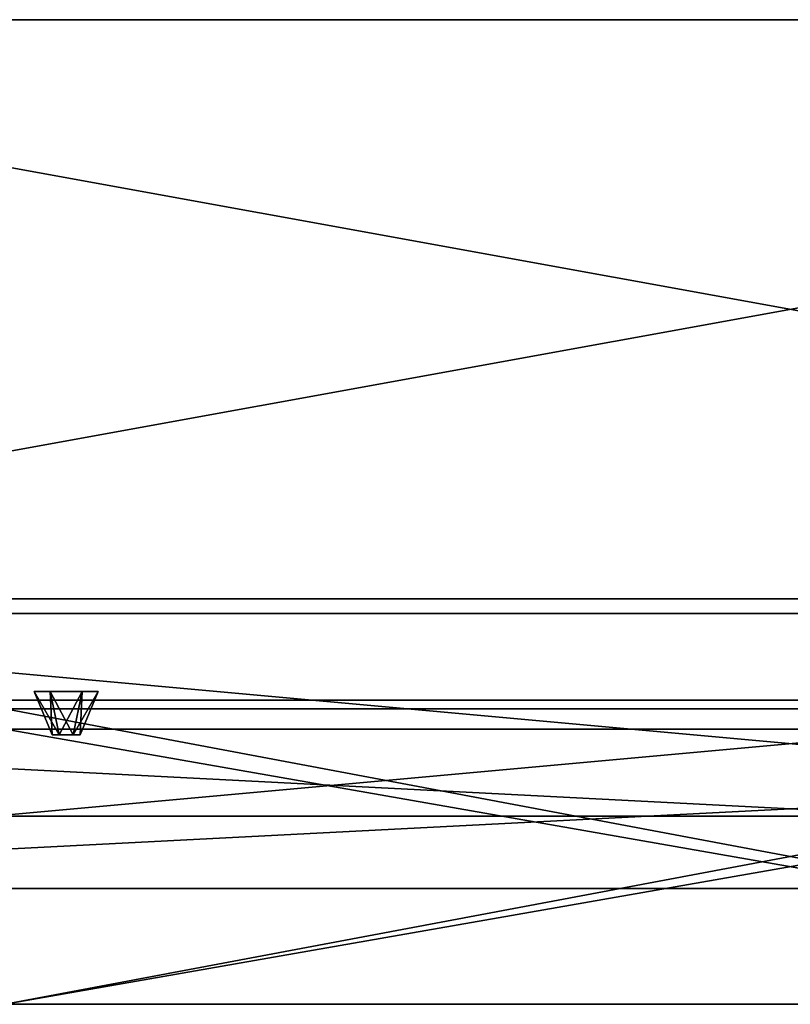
# Model space of a CAD drawing. Header units: millimetres. Extents: x -55 to 55, y -13 to 21.
# Tile 5 of 8: x -27 to 0, y -13 to 21. Entities that reach past the tile are written whole.
import ezdxf

# ---------------------------------------------------------------- set-up
doc = ezdxf.new("R2010")
doc.units = ezdxf.units.MM
doc.header["$LTSCALE"] = 26.699852
for name, color, linetype in [('1', 7, 'CONTINUOUS'), ('10', 7, 'CONTINUOUS'), ('104', 7, 'CONTINUOUS'), ('105', 7, 'CONTINUOUS'), ('106', 7, 'CONTINUOUS'), ('107', 7, 'CONTINUOUS'), ('108', 7, 'CONTINUOUS'), ('109', 7, 'CONTINUOUS'), ('110', 7, 'CONTINUOUS'), ('119', 7, 'CONTINUOUS'), ('15', 7, 'CONTINUOUS'), ('19', 7, 'CONTINUOUS'), ('22', 7, 'CONTINUOUS'), ('26', 7, 'CONTINUOUS'), ('3', 7, 'CONTINUOUS'), ('45', 7, 'CONTINUOUS'), ('46', 7, 'CONTINUOUS'), ('47', 7, 'CONTINUOUS'), ('48', 7, 'CONTINUOUS'), ('49', 7, 'CONTINUOUS'), ('5', 7, 'CONTINUOUS'), ('51', 7, 'CONTINUOUS'), ('53', 7, 'CONTINUOUS'), ('7', 7, 'CONTINUOUS'), ('9', 7, 'CONTINUOUS')]:
    doc.layers.add(name, color=color, linetype=linetype)

msp = doc.modelspace()

# ---------------------------------------------------------------- linework, layer by layer
at = {"layer": '1', "color": 7, "linetype": 'CONTINUOUS'}
for points in [[(-55, -9, -55), (-55, 1, -55), (55, 1, -55), (-55, -9, -55)], [(55, -9, -55), (-55, -9, -55), (55, 1, -55), (55, -9, -55)]]:
    msp.add_3dface(points, dxfattribs=at)
at = {"layer": '10', "color": 7, "linetype": 'CONTINUOUS'}
for points in [[(-27.108, -13, 47.45), (27.108, -13, 47.45), (-27.108, -13, 49.25), (-27.108, -13, 47.45)], [(-27.108, -13, 49.25), (27.108, -13, 47.45), (27.108, -13, 49.25), (-27.108, -13, 49.25)], [(27.108, -13, -47.45), (-27.108, -13, -47.45), (27.108, -13, -49.25), (27.108, -13, -47.45)], [(27.108, -13, -49.25), (-27.108, -13, -47.45), (-27.108, -13, -49.25), (27.108, -13, -49.25)]]:
    msp.add_3dface(points, dxfattribs=at)
at = {"layer": '104', "color": 7, "linetype": 'CONTINUOUS'}
for points in [[(-25.239, -3.7, -16.085), (-25.479, -3.7, -16.5), (-24.761, -3.7, -16.085), (-25.239, -3.7, -16.085)], [(-24.761, -3.7, -16.085), (-25.479, -3.7, -16.5), (-24.521, -3.7, -16.5), (-24.761, -3.7, -16.085)], [(-24.521, -3.7, -16.5), (-25.479, -3.7, -16.5), (-25.239, -3.7, -16.915), (-24.521, -3.7, -16.5)], [(-24.761, -3.7, -16.915), (-24.521, -3.7, -16.5), (-25.239, -3.7, -16.915), (-24.761, -3.7, -16.915)]]:
    msp.add_3dface(points, dxfattribs=at)
at = {"layer": '105', "color": 7, "linetype": 'CONTINUOUS'}
for points in [[(-26.1, -2.2, -16.5), (-25.239, -3.7, -16.085), (-25.55, -2.2, -15.547), (-26.1, -2.2, -16.5)], [(-25.479, -3.7, -16.5), (-25.239, -3.7, -16.085), (-26.1, -2.2, -16.5), (-25.479, -3.7, -16.5)], [(-25.55, -2.2, -15.547), (-24.761, -3.7, -16.085), (-24.45, -2.2, -15.547), (-25.55, -2.2, -15.547)], [(-25.239, -3.7, -16.085), (-24.761, -3.7, -16.085), (-25.55, -2.2, -15.547), (-25.239, -3.7, -16.085)], [(-24.761, -3.7, -16.085), (-24.521, -3.7, -16.5), (-24.45, -2.2, -15.547), (-24.761, -3.7, -16.085)], [(-24.45, -2.2, -15.547), (-24.521, -3.7, -16.5), (-23.9, -2.2, -16.5), (-24.45, -2.2, -15.547)]]:
    msp.add_3dface(points, dxfattribs=at)
at = {"layer": '106', "color": 7, "linetype": 'CONTINUOUS'}
for points in [[(-25.479, -3.7, -16.5), (-26.1, -2.2, -16.5), (-25.55, -2.2, -17.453), (-25.479, -3.7, -16.5)], [(-24.45, -2.2, -17.453), (-25.239, -3.7, -16.915), (-25.55, -2.2, -17.453), (-24.45, -2.2, -17.453)], [(-25.239, -3.7, -16.915), (-25.479, -3.7, -16.5), (-25.55, -2.2, -17.453), (-25.239, -3.7, -16.915)], [(-24.761, -3.7, -16.915), (-25.239, -3.7, -16.915), (-24.45, -2.2, -17.453), (-24.761, -3.7, -16.915)], [(-23.9, -2.2, -16.5), (-24.761, -3.7, -16.915), (-24.45, -2.2, -17.453), (-23.9, -2.2, -16.5)], [(-24.521, -3.7, -16.5), (-24.761, -3.7, -16.915), (-23.9, -2.2, -16.5), (-24.521, -3.7, -16.5)]]:
    msp.add_3dface(points, dxfattribs=at)
at = {"layer": '107', "color": 7, "linetype": 'CONTINUOUS'}
for points in [[(-25.239, -3.7, 16.915), (-25.479, -3.7, 16.5), (-24.761, -3.7, 16.915), (-25.239, -3.7, 16.915)], [(-24.761, -3.7, 16.915), (-25.479, -3.7, 16.5), (-24.521, -3.7, 16.5), (-24.761, -3.7, 16.915)], [(-24.521, -3.7, 16.5), (-25.479, -3.7, 16.5), (-25.239, -3.7, 16.085), (-24.521, -3.7, 16.5)], [(-24.761, -3.7, 16.085), (-24.521, -3.7, 16.5), (-25.239, -3.7, 16.085), (-24.761, -3.7, 16.085)]]:
    msp.add_3dface(points, dxfattribs=at)
at = {"layer": '108', "color": 7, "linetype": 'CONTINUOUS'}
for points in [[(-26.1, -2.2, 16.5), (-25.239, -3.7, 16.915), (-25.55, -2.2, 17.453), (-26.1, -2.2, 16.5)], [(-25.479, -3.7, 16.5), (-25.239, -3.7, 16.915), (-26.1, -2.2, 16.5), (-25.479, -3.7, 16.5)], [(-25.55, -2.2, 17.453), (-24.761, -3.7, 16.915), (-24.45, -2.2, 17.453), (-25.55, -2.2, 17.453)], [(-25.239, -3.7, 16.915), (-24.761, -3.7, 16.915), (-25.55, -2.2, 17.453), (-25.239, -3.7, 16.915)], [(-24.761, -3.7, 16.915), (-24.521, -3.7, 16.5), (-24.45, -2.2, 17.453), (-24.761, -3.7, 16.915)], [(-24.45, -2.2, 17.453), (-24.521, -3.7, 16.5), (-23.9, -2.2, 16.5), (-24.45, -2.2, 17.453)]]:
    msp.add_3dface(points, dxfattribs=at)
at = {"layer": '109', "color": 7, "linetype": 'CONTINUOUS'}
for points in [[(-25.479, -3.7, 16.5), (-26.1, -2.2, 16.5), (-25.55, -2.2, 15.547), (-25.479, -3.7, 16.5)], [(-24.45, -2.2, 15.547), (-25.239, -3.7, 16.085), (-25.55, -2.2, 15.547), (-24.45, -2.2, 15.547)], [(-25.239, -3.7, 16.085), (-25.479, -3.7, 16.5), (-25.55, -2.2, 15.547), (-25.239, -3.7, 16.085)], [(-24.761, -3.7, 16.085), (-25.239, -3.7, 16.085), (-24.45, -2.2, 15.547), (-24.761, -3.7, 16.085)], [(-23.9, -2.2, 16.5), (-24.761, -3.7, 16.085), (-24.45, -2.2, 15.547), (-23.9, -2.2, 16.5)], [(-24.521, -3.7, 16.5), (-24.761, -3.7, 16.085), (-23.9, -2.2, 16.5), (-24.521, -3.7, 16.5)]]:
    msp.add_3dface(points, dxfattribs=at)
at = {"layer": '110', "color": 7, "linetype": 'CONTINUOUS'}
for points in [[(-27.208, 0.5, -49.35), (53.15, 0.5, -52.35), (-53.15, 0.5, -52.35), (-27.208, 0.5, -49.35)], [(-52.916, 0.5, -52.916), (-53.15, 0.5, -52.35), (52.916, 0.5, -52.916), (-52.916, 0.5, -52.916)], [(-52.916, 0.5, 52.916), (53.15, 0.5, 52.35), (-53.15, 0.5, 52.35), (-52.916, 0.5, 52.916)], [(-53.15, 0.5, -52.35), (53.15, 0.5, -52.35), (52.916, 0.5, -52.916), (-53.15, 0.5, -52.35)], [(53.15, 0.5, 52.35), (27.208, 0.5, 49.35), (-53.15, 0.5, 52.35), (53.15, 0.5, 52.35)], [(27.208, 0.5, 49.35), (-27.208, 0.5, 49.35), (-53.15, 0.5, 52.35), (27.208, 0.5, 49.35)], [(52.35, 0.5, -53.15), (-52.916, 0.5, -52.916), (52.916, 0.5, -52.916), (52.35, 0.5, -53.15)], [(-52.35, 0.5, -53.15), (-52.916, 0.5, -52.916), (52.35, 0.5, -53.15), (-52.35, 0.5, -53.15)], [(-52.35, 0.5, 53.15), (52.916, 0.5, 52.916), (-52.916, 0.5, 52.916), (-52.35, 0.5, 53.15)], [(52.916, 0.5, 52.916), (53.15, 0.5, 52.35), (-52.916, 0.5, 52.916), (52.916, 0.5, 52.916)], [(52.35, 0.5, 53.15), (52.916, 0.5, 52.916), (-52.35, 0.5, 53.15), (52.35, 0.5, 53.15)], [(-27.208, 0.5, -49.35), (27.208, 0.5, -49.35), (53.15, 0.5, -52.35), (-27.208, 0.5, -49.35)]]:
    msp.add_3dface(points, dxfattribs=at)
at = {"layer": '119', "color": 7, "linetype": 'CONTINUOUS'}
for points in [[(-53.15, -6.5, 52.35), (-27.208, -6.5, 49.35), (53.15, -6.5, 52.35), (-53.15, -6.5, 52.35)], [(52.916, -6.5, 52.916), (-53.15, -6.5, 52.35), (53.15, -6.5, 52.35), (52.916, -6.5, 52.916)], [(-52.916, -6.5, 52.916), (-53.15, -6.5, 52.35), (52.916, -6.5, 52.916), (-52.916, -6.5, 52.916)], [(-53.15, -6.5, -52.35), (-52.916, -6.5, -52.916), (53.15, -6.5, -52.35), (-53.15, -6.5, -52.35)], [(27.208, -6.5, -49.35), (-27.208, -6.5, -49.35), (-53.15, -6.5, -52.35), (27.208, -6.5, -49.35)], [(27.208, -6.5, -49.35), (-53.15, -6.5, -52.35), (53.15, -6.5, -52.35), (27.208, -6.5, -49.35)], [(52.35, -6.5, 53.15), (-52.916, -6.5, 52.916), (52.916, -6.5, 52.916), (52.35, -6.5, 53.15)], [(-52.35, -6.5, 53.15), (-52.916, -6.5, 52.916), (52.35, -6.5, 53.15), (-52.35, -6.5, 53.15)], [(53.15, -6.5, -52.35), (-52.916, -6.5, -52.916), (52.916, -6.5, -52.916), (53.15, -6.5, -52.35)], [(-52.916, -6.5, -52.916), (-52.35, -6.5, -53.15), (52.916, -6.5, -52.916), (-52.916, -6.5, -52.916)], [(-52.35, -6.5, -53.15), (52.35, -6.5, -53.15), (52.916, -6.5, -52.916), (-52.35, -6.5, -53.15)], [(-27.208, -6.5, 49.35), (27.208, -6.5, 49.35), (53.15, -6.5, 52.35), (-27.208, -6.5, 49.35)]]:
    msp.add_3dface(points, dxfattribs=at)
at = {"layer": '15', "color": 7, "linetype": 'CONTINUOUS'}
for points in [[(27.108, -13, 49.25), (27.108, -3.5, 49.25), (-27.108, -3.5, 49.25), (27.108, -13, 49.25)], [(-27.108, -13, 49.25), (27.108, -13, 49.25), (-27.108, -3.5, 49.25), (-27.108, -13, 49.25)]]:
    msp.add_3dface(points, dxfattribs=at)
at = {"layer": '19', "color": 7, "linetype": 'CONTINUOUS'}
for points in [[(27.108, -13, -49.25), (-27.108, -13, -49.25), (27.108, -3.5, -49.25), (27.108, -13, -49.25)], [(-27.108, -13, -49.25), (-27.108, -3.5, -49.25), (27.108, -3.5, -49.25), (-27.108, -13, -49.25)]]:
    msp.add_3dface(points, dxfattribs=at)
at = {"layer": '22', "color": 7, "linetype": 'CONTINUOUS'}
for points in [[(-27.108, -13, -47.45), (27.108, -13, -47.45), (-27.108, -2.8, -47.45), (-27.108, -13, -47.45)], [(27.108, -13, -47.45), (27.108, -2.8, -47.45), (-27.108, -2.8, -47.45), (27.108, -13, -47.45)]]:
    msp.add_3dface(points, dxfattribs=at)
at = {"layer": '26', "color": 7, "linetype": 'CONTINUOUS'}
for points in [[(-27.108, -13, 47.45), (-27.108, -2.8, 47.45), (27.108, -2.8, 47.45), (-27.108, -13, 47.45)], [(27.108, -13, 47.45), (-27.108, -13, 47.45), (27.108, -2.8, 47.45), (27.108, -13, 47.45)]]:
    msp.add_3dface(points, dxfattribs=at)
at = {"layer": '3', "color": 7, "linetype": 'CONTINUOUS'}
for points in [[(-55, 1, 55), (55, -9, 55), (55, 1, 55), (-55, 1, 55)], [(-55, 1, 55), (-55, -9, 55), (55, -9, 55), (-55, 1, 55)]]:
    msp.add_3dface(points, dxfattribs=at)
at = {"layer": '45', "color": 7, "linetype": 'CONTINUOUS'}
for points in [[(-27.108, -2.8, 47.45), (27.108, -2.8, -47.45), (27.108, -2.8, 47.45), (-27.108, -2.8, 47.45)], [(-27.108, -2.8, -47.45), (27.108, -2.8, -47.45), (-27.108, -2.8, 47.45), (-27.108, -2.8, -47.45)]]:
    msp.add_3dface(points, dxfattribs=at)
at = {"layer": '46', "color": 7, "linetype": 'CONTINUOUS'}
for points in [[(-53.55, -3.5, -53.55), (53.55, -3.5, -53.55), (-27.108, -3.5, -49.25), (-53.55, -3.5, -53.55)], [(27.108, -3.5, 49.25), (-53.55, -3.5, 53.55), (-27.108, -3.5, 49.25), (27.108, -3.5, 49.25)], [(53.55, -3.5, 53.55), (-53.55, -3.5, 53.55), (27.108, -3.5, 49.25), (53.55, -3.5, 53.55)], [(-27.108, -3.5, -49.25), (53.55, -3.5, -53.55), (27.108, -3.5, -49.25), (-27.108, -3.5, -49.25)]]:
    msp.add_3dface(points, dxfattribs=at)
at = {"layer": '47', "color": 7, "linetype": 'CONTINUOUS'}
for points in [[(-53.55, -2.5, 53.55), (53.55, -2.5, 53.55), (-27.108, -2.5, 49.25), (-53.55, -2.5, 53.55)], [(27.108, -2.5, -49.25), (-53.55, -2.5, -53.55), (-27.108, -2.5, -49.25), (27.108, -2.5, -49.25)], [(53.55, -2.5, -53.55), (-53.55, -2.5, -53.55), (27.108, -2.5, -49.25), (53.55, -2.5, -53.55)], [(-27.108, -2.5, 49.25), (53.55, -2.5, 53.55), (27.108, -2.5, 49.25), (-27.108, -2.5, 49.25)]]:
    msp.add_3dface(points, dxfattribs=at)
at = {"layer": '48', "color": 7, "linetype": 'CONTINUOUS'}
for points in [[(-55, 1, -55), (55, 1, -55), (51.794, 1, -53.15), (-55, 1, -55)], [(-51.794, 1, -53.15), (-55, 1, -55), (51.794, 1, -53.15), (-51.794, 1, -53.15)], [(55, 1, 55), (-55, 1, 55), (-51.794, 1, 53.15), (55, 1, 55)], [(51.794, 1, 53.15), (55, 1, 55), (-51.794, 1, 53.15), (51.794, 1, 53.15)]]:
    msp.add_3dface(points, dxfattribs=at)
at = {"layer": '49', "color": 7, "linetype": 'CONTINUOUS'}
for points in [[(-55, 21, 55), (44.5, 21, 48.75), (-44.5, 21, 48.75), (-55, 21, 55)], [(55, 21, 55), (44.5, 21, 48.75), (-55, 21, 55), (55, 21, 55)], [(-55, 21, -55), (-44.5, 21, -48.75), (55, 21, -55), (-55, 21, -55)], [(-44.5, 21, 40.25), (44.5, 21, -40.25), (-47.505, 21, 41.495), (-44.5, 21, 40.25)], [(44.5, 21, -40.25), (-44.5, 21, -40.25), (-47.505, 21, 41.495), (44.5, 21, -40.25)], [(-44.5, 21, 48.75), (41.495, 21, 47.505), (-41.495, 21, 47.505), (-44.5, 21, 48.75)], [(44.5, 21, 40.25), (47.505, 21, -41.495), (-44.5, 21, 40.25), (44.5, 21, 40.25)], [(47.505, 21, -41.495), (44.5, 21, -40.25), (-44.5, 21, 40.25), (47.505, 21, -41.495)], [(44.5, 21, 40.25), (-44.5, 21, 40.25), (-41.495, 21, 41.495), (44.5, 21, 40.25)], [(-41.495, 21, -41.495), (-44.5, 21, -40.25), (41.495, 21, -41.495), (-41.495, 21, -41.495)], [(-44.5, 21, -40.25), (44.5, 21, -40.25), (41.495, 21, -41.495), (-44.5, 21, -40.25)], [(44.5, 21, 48.75), (41.495, 21, 47.505), (-44.5, 21, 48.75), (44.5, 21, 48.75)], [(55, 21, -55), (-44.5, 21, -48.75), (44.5, 21, -48.75), (55, 21, -55)], [(-44.5, 21, -48.75), (-41.495, 21, -47.505), (44.5, 21, -48.75), (-44.5, 21, -48.75)], [(41.495, 21, 41.495), (44.5, 21, 40.25), (-41.495, 21, 41.495), (41.495, 21, 41.495)], [(-40.25, 21, 44.5), (41.495, 21, 41.495), (-41.495, 21, 41.495), (-40.25, 21, 44.5)], [(-41.495, 21, -47.505), (-40.25, 21, -44.5), (41.495, 21, -47.505), (-41.495, 21, -47.505)], [(40.25, 21, -44.5), (-41.495, 21, -41.495), (41.495, 21, -41.495), (40.25, 21, -44.5)], [(41.495, 21, 47.505), (40.25, 21, 44.5), (-41.495, 21, 47.505), (41.495, 21, 47.505)], [(-40.25, 21, -44.5), (-41.495, 21, -41.495), (40.25, 21, -44.5), (-40.25, 21, -44.5)], [(-41.495, 21, 47.505), (40.25, 21, 44.5), (-40.25, 21, 44.5), (-41.495, 21, 47.505)], [(44.5, 21, -48.75), (-41.495, 21, -47.505), (41.495, 21, -47.505), (44.5, 21, -48.75)], [(40.25, 21, 44.5), (41.495, 21, 41.495), (-40.25, 21, 44.5), (40.25, 21, 44.5)], [(41.495, 21, -47.505), (-40.25, 21, -44.5), (40.25, 21, -44.5), (41.495, 21, -47.505)]]:
    msp.add_3dface(points, dxfattribs=at)
at = {"layer": '5', "color": 7, "linetype": 'CONTINUOUS'}
for points in [[(55, -9, 55), (-55, -9, 55), (-53.55, -9, 53.55), (55, -9, 55)], [(-55, -9, -55), (55, -9, -55), (53.55, -9, -53.55), (-55, -9, -55)], [(-53.55, -9, -53.55), (-55, -9, -55), (53.55, -9, -53.55), (-53.55, -9, -53.55)], [(53.55, -9, 53.55), (55, -9, 55), (-53.55, -9, 53.55), (53.55, -9, 53.55)]]:
    msp.add_3dface(points, dxfattribs=at)
at = {"layer": '51', "color": 7, "linetype": 'CONTINUOUS'}
for points in [[(55, 1, 55), (55, 21, 55), (-55, 21, 55), (55, 1, 55)], [(-55, 1, 55), (55, 1, 55), (-55, 21, 55), (-55, 1, 55)]]:
    msp.add_3dface(points, dxfattribs=at)
at = {"layer": '53', "color": 7, "linetype": 'CONTINUOUS'}
for points in [[(55, 1, -55), (-55, 1, -55), (55, 21, -55), (55, 1, -55)], [(-55, 1, -55), (-55, 21, -55), (55, 21, -55), (-55, 1, -55)]]:
    msp.add_3dface(points, dxfattribs=at)
at = {"layer": '7', "color": 7, "linetype": 'CONTINUOUS'}
for points in [[(53.55, -9, -53.55), (53.55, -3.5, -53.55), (-53.55, -3.5, -53.55), (53.55, -9, -53.55)], [(-53.55, -9, -53.55), (53.55, -9, -53.55), (-53.55, -3.5, -53.55), (-53.55, -9, -53.55)]]:
    msp.add_3dface(points, dxfattribs=at)
at = {"layer": '9', "color": 7, "linetype": 'CONTINUOUS'}
for points in [[(53.55, -3.5, 53.55), (-53.55, -9, 53.55), (-53.55, -3.5, 53.55), (53.55, -3.5, 53.55)], [(53.55, -9, 53.55), (-53.55, -9, 53.55), (53.55, -3.5, 53.55), (53.55, -9, 53.55)]]:
    msp.add_3dface(points, dxfattribs=at)

doc.saveas('drawing.dxf')
